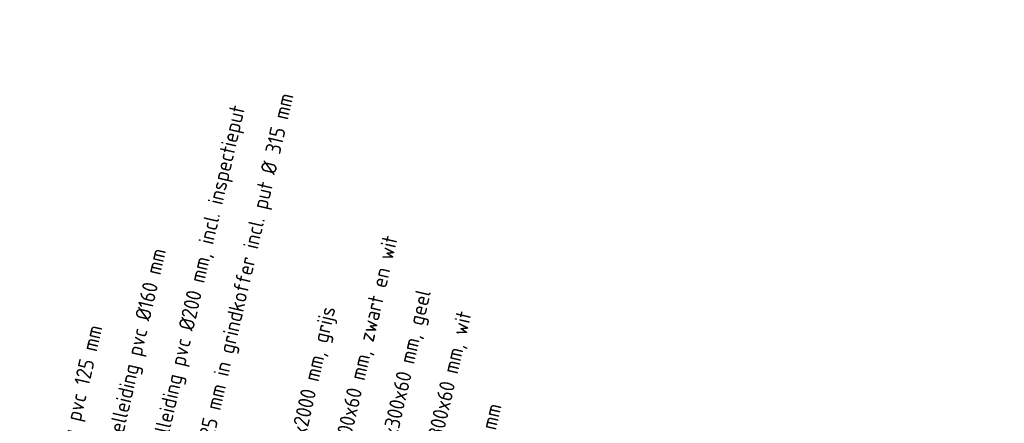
# Model space of a CAD drawing. Header units: metres. Extents: x 116958 to 118326, y 475500 to 477904.
# Tile 42 of 256: x 117829 to 117861, y 475867 to 475880. Entities that reach past the tile are written whole.
import ezdxf

# ---------------------------------------------------------------- set-up
doc = ezdxf.new("R2010")
doc.units = ezdxf.units.M
doc.header["$LTSCALE"] = 0.2
doc.layers.add('X-XX-AL-LEGENDA', color=2, linetype='Continuous')
doc.styles.get("Standard").update_dxf_attribs({"font": 'isocp.shx'})

msp = doc.modelspace()

# ---------------------------------------------------------------- texts
at = {"layer": 'X-XX-AL-LEGENDA'}
for s, p in [('Aanbrengen kolkverzamelleiding pvc %%C200 mm, incl. inspectieput', (117832.442, 475859.56)), ('Aanbrengen drainleiding 125 mm in grindkoffer incl. put %%C 315 mm', (117833.839, 475859.168)), ('Aanbrengen betontegel 300x300x60 mm, zwart en wit', (117838.076, 475858.184)), ('Aanbrengen kolkverzamelleiding pvc %%C160 mm', (117831.03, 475859.888)), ('Aanbrengen geleidetegels, 300x300x60 mm, geel', (117839.489, 475857.856)), ('Aanbrengen zitrand 400x500x2000 mm, grijs', (117836.664, 475858.512)), ('Aanbrengen noppentegels, 300x300x60 mm, wit', (117840.901, 475857.528)), ('Aanbrengen kolkleiding pvc 125 mm', (117829.602, 475860.152)), ('Aanbrengen inritblokken 600x500 mm', (117842.491, 475857.158)), ('Nieuwe locatie lichtmast (door derden)', (117847.962, 475855.887)), ('Nieuwe locatie abri (door derden te plaatsen)', (117857.849, 475853.591))]:
    msp.add_text(s, height=0.5, rotation=76.9219, dxfattribs=at).set_placement(p)

doc.saveas('drawing.dxf')
